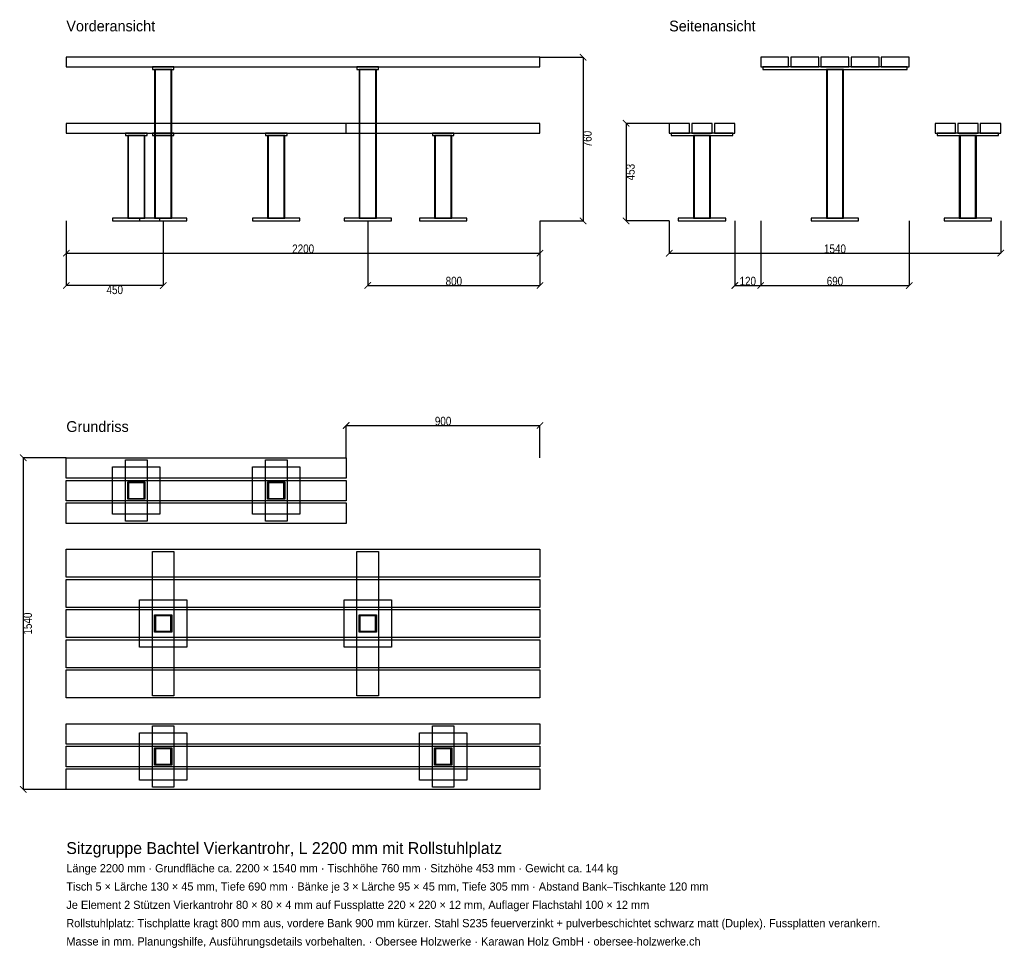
# Model space of a CAD drawing. Header units: millimetres. Extents: x -217 to 4357, y -4878 to -566.
import ezdxf

# ---------------------------------------------------------------- set-up
doc = ezdxf.new("R2010")
doc.units = ezdxf.units.MM
for name, color, linetype in [('2D_Ansichten', 7, 'Continuous'), ('2D_Masse', 1, 'Continuous'), ('2D_Text', 7, 'Continuous')]:
    doc.layers.add(name, color=color, linetype=linetype)
doc.styles.add('OpenSansCondensed-Light', font='OpenSansCondensed-Light.ttf')
doc.dimstyles.new('EZDXF', dxfattribs={"dimtxt": 40, "dimasz": 30, "dimexe": 0.375, "dimexo": 0.125, "dimgap": 0.1, "dimtad": 1, "dimdec": 0, "dimzin": 12, "dimdsep": 46, "dimtxsty": 'OpenSansCondensed-Light', "dimblk": 'ARCHTICK', "dimcen": 2.5, "dimazin": 3, "dimtfac": 0.5, "dimtmove": 2, "dimatfit": 3})

# ---------------------------------------------------------------- blocks, each defined once
blk = doc.blocks.new('_ARCHTICK')
at = {"color": 0, "linetype": 'BYBLOCK', "const_width": 0.15}
blk.add_lwpolyline([(-0.5, -0.5), (0.5, 0.5)], dxfattribs=at)

msp = doc.modelspace()

# ---------------------------------------------------------------- linework, layer by layer
at = {"layer": '2D_Ansichten'}
for points in [[(0, -785), (2200, -785), (2200, -740), (0, -740)], [(0, -785), (2200, -785), (2200, -740), (0, -740)], [(0, -785), (2200, -785), (2200, -740), (0, -740)], [(0, -785), (2200, -785), (2200, -740), (0, -740)], [(0, -785), (2200, -785), (2200, -740), (0, -740)], [(3225, -785), (3355, -785), (3355, -740), (3225, -740)], [(3365, -785), (3495, -785), (3495, -740), (3365, -740)], [(3505, -785), (3635, -785), (3635, -740), (3505, -740)], [(3645, -785), (3775, -785), (3775, -740), (3645, -740)], [(3785, -785), (3915, -785), (3915, -740), (3785, -740)], [(400, -797), (500, -797), (500, -785), (400, -785)], [(410, -1488), (490, -1488), (490, -797), (410, -797)], [(410, -1488), (490, -1488), (490, -797), (410, -797)], [(410, -1488), (414, -1488), (414, -797), (410, -797)], [(486, -1488), (490, -1488), (490, -797), (486, -797)], [(1350, -797), (1450, -797), (1450, -785), (1350, -785)], [(1360, -1488), (1440, -1488), (1440, -797), (1360, -797)], [(1360, -1488), (1440, -1488), (1440, -797), (1360, -797)], [(1360, -1488), (1364, -1488), (1364, -797), (1360, -797)], [(1436, -1488), (1440, -1488), (1440, -797), (1436, -797)], [(3235, -797), (3905, -797), (3905, -785), (3235, -785)], [(3235, -797), (3905, -797), (3905, -785), (3235, -785)], [(3530, -1488), (3534, -1488), (3534, -797), (3530, -797)], [(3530, -1488), (3534, -1488), (3534, -797), (3530, -797)], [(3534, -1488), (3606, -1488), (3606, -797), (3534, -797)], [(3534, -1488), (3606, -1488), (3606, -797), (3534, -797)], [(3534, -1488), (3606, -1488), (3606, -797), (3534, -797)], [(3534, -1488), (3606, -1488), (3606, -797), (3534, -797)], [(3606, -1488), (3610, -1488), (3610, -797), (3606, -797)], [(3606, -1488), (3610, -1488), (3610, -797), (3606, -797)], [(0, -1092), (1300, -1092), (1300, -1047), (0, -1047)], [(0, -1092), (1300, -1092), (1300, -1047), (0, -1047)], [(0, -1092), (1300, -1092), (1300, -1047), (0, -1047)], [(0, -1092), (2200, -1092), (2200, -1047), (0, -1047)], [(0, -1092), (2200, -1092), (2200, -1047), (0, -1047)], [(0, -1092), (2200, -1092), (2200, -1047), (0, -1047)], [(2800, -1092), (2895, -1092), (2895, -1047), (2800, -1047)], [(2905, -1092), (3000, -1092), (3000, -1047), (2905, -1047)], [(3010, -1092), (3105, -1092), (3105, -1047), (3010, -1047)], [(4035, -1092), (4130, -1092), (4130, -1047), (4035, -1047)], [(4140, -1092), (4235, -1092), (4235, -1047), (4140, -1047)], [(4245, -1092), (4340, -1092), (4340, -1047), (4245, -1047)], [(275, -1104), (375, -1104), (375, -1092), (275, -1092)], [(400, -1104), (500, -1104), (500, -1092), (400, -1092)], [(925, -1104), (1025, -1104), (1025, -1092), (925, -1092)], [(1700, -1104), (1800, -1104), (1800, -1092), (1700, -1092)], [(2810, -1104), (3095, -1104), (3095, -1092), (2810, -1092)], [(2810, -1104), (3095, -1104), (3095, -1092), (2810, -1092)], [(4045, -1104), (4330, -1104), (4330, -1092), (4045, -1092)], [(4045, -1104), (4330, -1104), (4330, -1092), (4045, -1092)], [(285, -1488), (365, -1488), (365, -1104), (285, -1104)], [(285, -1488), (365, -1488), (365, -1104), (285, -1104)], [(285, -1488), (289, -1488), (289, -1104), (285, -1104)], [(361, -1488), (365, -1488), (365, -1104), (361, -1104)], [(410, -1488), (490, -1488), (490, -1104), (410, -1104)], [(410, -1488), (490, -1488), (490, -1104), (410, -1104)], [(410, -1488), (414, -1488), (414, -1104), (410, -1104)], [(486, -1488), (490, -1488), (490, -1104), (486, -1104)], [(935, -1488), (1015, -1488), (1015, -1104), (935, -1104)], [(935, -1488), (1015, -1488), (1015, -1104), (935, -1104)], [(935, -1488), (939, -1488), (939, -1104), (935, -1104)], [(1011, -1488), (1015, -1488), (1015, -1104), (1011, -1104)], [(1710, -1488), (1790, -1488), (1790, -1104), (1710, -1104)], [(1710, -1488), (1790, -1488), (1790, -1104), (1710, -1104)], [(1710, -1488), (1714, -1488), (1714, -1104), (1710, -1104)], [(1786, -1488), (1790, -1488), (1790, -1104), (1786, -1104)], [(2912.5, -1488), (2916.5, -1488), (2916.5, -1104), (2912.5, -1104)], [(2912.5, -1488), (2916.5, -1488), (2916.5, -1104), (2912.5, -1104)], [(2916.5, -1488), (2988.5, -1488), (2988.5, -1104), (2916.5, -1104)], [(2916.5, -1488), (2988.5, -1488), (2988.5, -1104), (2916.5, -1104)], [(2916.5, -1488), (2988.5, -1488), (2988.5, -1104), (2916.5, -1104)], [(2916.5, -1488), (2988.5, -1488), (2988.5, -1104), (2916.5, -1104)], [(2988.5, -1488), (2992.5, -1488), (2992.5, -1104), (2988.5, -1104)], [(2988.5, -1488), (2992.5, -1488), (2992.5, -1104), (2988.5, -1104)], [(4147.5, -1488), (4151.5, -1488), (4151.5, -1104), (4147.5, -1104)], [(4147.5, -1488), (4151.5, -1488), (4151.5, -1104), (4147.5, -1104)], [(4151.5, -1488), (4223.5, -1488), (4223.5, -1104), (4151.5, -1104)], [(4151.5, -1488), (4223.5, -1488), (4223.5, -1104), (4151.5, -1104)], [(4151.5, -1488), (4223.5, -1488), (4223.5, -1104), (4151.5, -1104)], [(4151.5, -1488), (4223.5, -1488), (4223.5, -1104), (4151.5, -1104)], [(4223.5, -1488), (4227.5, -1488), (4227.5, -1104), (4223.5, -1104)], [(4223.5, -1488), (4227.5, -1488), (4227.5, -1104), (4223.5, -1104)], [(215, -1500), (435, -1500), (435, -1488), (215, -1488)], [(340, -1500), (560, -1500), (560, -1488), (340, -1488)], [(340, -1500), (560, -1500), (560, -1488), (340, -1488)], [(865, -1500), (1085, -1500), (1085, -1488), (865, -1488)], [(1290, -1500), (1510, -1500), (1510, -1488), (1290, -1488)], [(1640, -1500), (1860, -1500), (1860, -1488), (1640, -1488)], [(2842.5, -1500), (3062.5, -1500), (3062.5, -1488), (2842.5, -1488)], [(2842.5, -1500), (3062.5, -1500), (3062.5, -1488), (2842.5, -1488)], [(3460, -1500), (3680, -1500), (3680, -1488), (3460, -1488)], [(3460, -1500), (3680, -1500), (3680, -1488), (3460, -1488)], [(4077.5, -1500), (4297.5, -1500), (4297.5, -1488), (4077.5, -1488)], [(4077.5, -1500), (4297.5, -1500), (4297.5, -1488), (4077.5, -1488)], [(0, -2600), (1300, -2600), (1300, -2695), (0, -2695)], [(215, -2642.5), (435, -2642.5), (435, -2862.5), (215, -2862.5)], [(275, -2610), (375, -2610), (375, -2895), (275, -2895)], [(865, -2642.5), (1085, -2642.5), (1085, -2862.5), (865, -2862.5)], [(925, -2610), (1025, -2610), (1025, -2895), (925, -2895)], [(0, -2705), (1300, -2705), (1300, -2800), (0, -2800)], [(285, -2712.5), (365, -2712.5), (365, -2716.5), (285, -2716.5)], [(285, -2716.5), (289, -2716.5), (289, -2788.5), (285, -2788.5)], [(361, -2716.5), (365, -2716.5), (365, -2788.5), (361, -2788.5)], [(935, -2712.5), (1015, -2712.5), (1015, -2716.5), (935, -2716.5)], [(935, -2716.5), (939, -2716.5), (939, -2788.5), (935, -2788.5)], [(1011, -2716.5), (1015, -2716.5), (1015, -2788.5), (1011, -2788.5)], [(285, -2788.5), (365, -2788.5), (365, -2792.5), (285, -2792.5)], [(935, -2788.5), (1015, -2788.5), (1015, -2792.5), (935, -2792.5)], [(0, -2810), (1300, -2810), (1300, -2905), (0, -2905)], [(0, -3025), (2200, -3025), (2200, -3155), (0, -3155)], [(400, -3035), (500, -3035), (500, -3705), (400, -3705)], [(1350, -3035), (1450, -3035), (1450, -3705), (1350, -3705)], [(0, -3165), (2200, -3165), (2200, -3295), (0, -3295)], [(340, -3260), (560, -3260), (560, -3480), (340, -3480)], [(1290, -3260), (1510, -3260), (1510, -3480), (1290, -3480)], [(0, -3305), (2200, -3305), (2200, -3435), (0, -3435)], [(410, -3330), (490, -3330), (490, -3334), (410, -3334)], [(410, -3334), (414, -3334), (414, -3406), (410, -3406)], [(486, -3334), (490, -3334), (490, -3406), (486, -3406)], [(1360, -3330), (1440, -3330), (1440, -3334), (1360, -3334)], [(1360, -3334), (1364, -3334), (1364, -3406), (1360, -3406)], [(1436, -3334), (1440, -3334), (1440, -3406), (1436, -3406)], [(410, -3406), (490, -3406), (490, -3410), (410, -3410)], [(1360, -3406), (1440, -3406), (1440, -3410), (1360, -3410)], [(0, -3445), (2200, -3445), (2200, -3575), (0, -3575)], [(0, -3585), (2200, -3585), (2200, -3715), (0, -3715)], [(0, -3835), (2200, -3835), (2200, -3930), (0, -3930)], [(340, -3877.5), (560, -3877.5), (560, -4097.5), (340, -4097.5)], [(400, -3845), (500, -3845), (500, -4130), (400, -4130)], [(1640, -3877.5), (1860, -3877.5), (1860, -4097.5), (1640, -4097.5)], [(1700, -3845), (1800, -3845), (1800, -4130), (1700, -4130)], [(0, -3940), (2200, -3940), (2200, -4035), (0, -4035)], [(410, -3947.5), (490, -3947.5), (490, -3951.5), (410, -3951.5)], [(410, -3951.5), (414, -3951.5), (414, -4023.5), (410, -4023.5)], [(486, -3951.5), (490, -3951.5), (490, -4023.5), (486, -4023.5)], [(1710, -3947.5), (1790, -3947.5), (1790, -3951.5), (1710, -3951.5)], [(1710, -3951.5), (1714, -3951.5), (1714, -4023.5), (1710, -4023.5)], [(1786, -3951.5), (1790, -3951.5), (1790, -4023.5), (1786, -4023.5)], [(410, -4023.5), (490, -4023.5), (490, -4027.5), (410, -4027.5)], [(1710, -4023.5), (1790, -4023.5), (1790, -4027.5), (1710, -4027.5)], [(0, -4045), (2200, -4045), (2200, -4140), (0, -4140)]]:
    msp.add_lwpolyline(points, close=True, dxfattribs=at)

# ---------------------------------------------------------------- texts
at = {"layer": '2D_Text'}
for s, height, p in [('Vorderansicht', 50, (0, -620)), ('Seitenansicht', 50, (2800, -620)), ('Grundriss', 50, (0, -2480)), ('Sitzgruppe Bachtel Vierkantrohr, L 2200 mm mit Rollstuhlplatz', 55, (0, -4440)), ('Länge 2200 mm · Grundfläche ca. 2200 × 1540 mm · Tischhöhe 760 mm · Sitzhöhe 453 mm · Gewicht ca. 144 kg', 38, (0, -4525)), ('Tisch 5 × Lärche 130 × 45 mm, Tiefe 690 mm · Bänke je 3 × Lärche 95 × 45 mm, Tiefe 305 mm · Abstand Bank–Tischkante 120 mm', 38, (0, -4610)), ('Je Element 2 Stützen Vierkantrohr 80 × 80 × 4 mm auf Fussplatte 220 × 220 × 12 mm, Auflager Flachstahl 100 × 12 mm', 38, (0, -4695)), ('Rollstuhlplatz: Tischplatte kragt 800 mm aus, vordere Bank 900 mm kürzer. Stahl S235 feuerverzinkt + pulverbeschichtet schwarz matt (Duplex). Fussplatten verankern.', 38, (0, -4780)), ('Masse in mm. Planungshilfe, Ausführungsdetails vorbehalten. · Obersee Holzwerke · Karawan Holz GmbH · obersee-holzwerke.ch', 38, (0, -4865))]:
    msp.add_text(s, height=height, dxfattribs=at).set_placement(p)

# ---------------------------------------------------------------- dimensions: what is measured, and where the dimension line sits
at = {"layer": '2D_Masse'}
for base, p1, p2 in [((2400, -740), (2200, -740), (2200, -1500)), ((2600, -1047), (2800, -1047), (2800, -1500)), ((-200, -2600), (0, -2600), (0, -4140))]:
    msp.add_linear_dim(base=base, p1=p1, p2=p2, angle=90, dimstyle='EZDXF', dxfattribs=at).render()
for base, p1, p2 in [((0, -1650), (0, -1500), (2200, -1500)), ((450, -1800), (450, -1500), (0, -1500)), ((1400, -1800), (1400, -1500), (2200, -1500)), ((2800, -1650), (2800, -1500), (4340, -1500)), ((3105, -1800), (3105, -1500), (3225, -1500)), ((3225, -1800), (3225, -1500), (3915, -1500)), ((1300, -2450), (1300, -2600), (2200, -2600))]:
    msp.add_linear_dim(base=base, p1=p1, p2=p2, dimstyle='EZDXF', dxfattribs=at).render()

doc.saveas('drawing.dxf')
